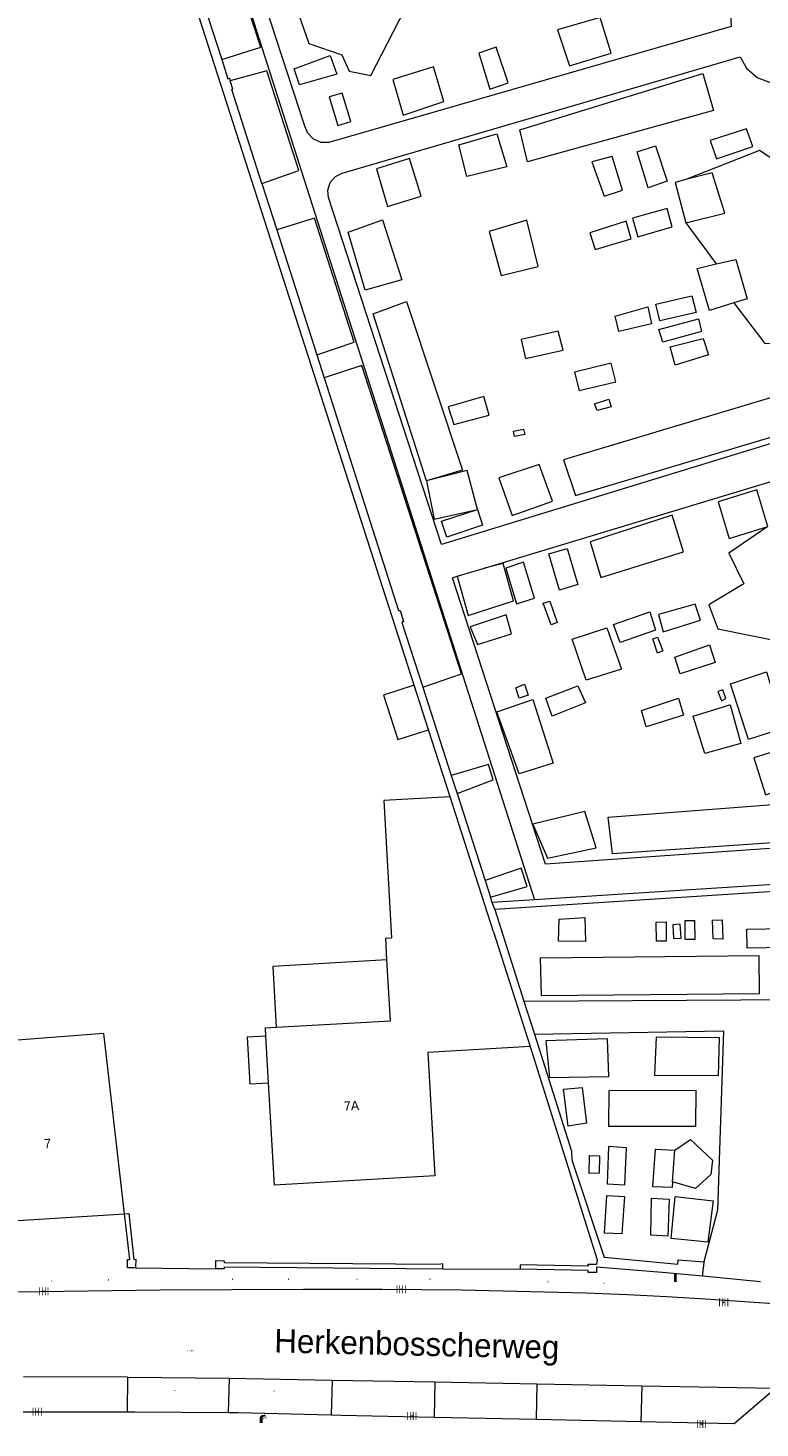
# Model space of a CAD drawing. Header units: metres. Extents: x 197457 to 198138, y 353986 to 354984.
# Tile 193 of 217: x 197776 to 197815, y 354797 to 354872. Entities that reach past the tile are written whole.
import ezdxf
from ezdxf.enums import TextEntityAlignment as Align

# ---------------------------------------------------------------- set-up
doc = ezdxf.new("R2010")
doc.units = ezdxf.units.M
doc.header["$MEASUREMENT"] = 0
for name, color, linetype, lineweight, true_color in [('afsluitpaal', 7, 'Continuous', 0, 0xde7233), ('kolk', 7, 'Continuous', 0, 0x104b6e), ('lichtmast', 7, 'Continuous', 0, 0x104b6e), ('verkeersbordpaal', 7, 'Continuous', 0, 0x104b6e)]:
    doc.layers.add(name, color=color, linetype=linetype, lineweight=lineweight, true_color=true_color)
for name, color, linetype, lineweight in [('bijgebouw', 1, 'Continuous', 13), ('Grens beheer openbare ruimte groenbeheer', 253, 'Continuous', 0), ('grens individueel parkeervak', 7, 'Continuous', 0), ('Grens maaiveld', 253, 'Continuous', 0), ('grens WOZ object', 7, 'Continuous', 0), ('hoofdgebouw', 1, 'Continuous', 0), ('Hoogtepunt', 7, 'Continuous', 0), ('huisnummerreeks BGT', 7, 'Continuous', 0), ('kant muur', 30, 'Continuous', 0), ('kant onverhard', 7, 'Continuous', 0), ('kant verharding', 7, 'Continuous', 0), ('muur breder dan 30cm', 30, 'Continuous', 0), ('openbare ruimte label tekst', 7, 'Continuous', 0), ('waterleidingput', 132, 'Continuous', 0)]:
    doc.layers.add(name, color=color, linetype=linetype, lineweight=lineweight)
doc.styles.add('Style-WORKING', font='WORKING.shx')

# ---------------------------------------------------------------- blocks, each defined once
blk = doc.blocks.new('kolk')
at = {"layer": 'kolk', "linetype": 'Continuous', "lineweight": 0, "true_color": 0xbd2877}
for points in [[(-0.49, -0.43), (-0.49, 0), (-0.49, 0.42), (-0.4, 0.42), (-0.4, 0), (-0.4, -0.43)], [(-0.19, -0.43), (-0.19, 0), (-0.19, 0.42), (-0.11, 0.42), (-0.11, 0), (-0.11, -0.43)], [(0.11, -0.43), (0.11, 0), (0.11, 0.42), (0.19, 0.42), (0.19, 0), (0.19, -0.43)], [(0.4, -0.43), (0.4, 0), (0.4, 0.42), (0.49, 0.42), (0.49, 0), (0.49, -0.43)]]:
    blk.add_hatch(color=232, dxfattribs=at).paths.add_polyline_path(points)
at = {"layer": 'kolk', "linetype": 'Continuous', "lineweight": 0, "true_color": 0x681648}
blk.add_hatch(color=219, dxfattribs=at).paths.add_polyline_path([(0.1, 0, 1), (-0.1, 0, 1)])
blk = doc.blocks.new('lichtmast')
at = {"layer": 'lichtmast', "linetype": 'Continuous', "lineweight": 0, "true_color": 0xbd2877}
for points in [[(0.15, 0.42, -0.344151), (0.3, 0.61), (0.43, 0.64, 0.960861), (0.4, 0.79), (0.1, 0.74, 0.366629), (-0.15, 0.45), (-0.15, -0.1), (0, -0.1, -0.414214), (-0.1, 0, -1), (0.1, 0, -0.414214), (0, -0.1), (0.15, -0.1)], [(0.35, 0.55, 1), (0.3, 0.56), (0.23, 0.32, 1), (0.28, 0.31)], [(0.42, 0.58, 1), (0.38, 0.57), (0.44, 0.33, 1), (0.48, 0.34)], [(0.49, 0.61, 1), (0.45, 0.58), (0.63, 0.4, 1), (0.66, 0.43)]]:
    blk.add_hatch(color=232, dxfattribs=at).paths.add_polyline_path(points)
at = {"layer": 'lichtmast', "linetype": 'Continuous', "lineweight": 0, "true_color": 0x681648}
blk.add_hatch(color=219, dxfattribs=at).paths.add_polyline_path([(-0.1, 0, 1), (0.1, 0, 1)])
blk = doc.blocks.new('afsluitpaal')
at = {"layer": 'afsluitpaal', "linetype": 'Continuous', "lineweight": 0, "true_color": 0xbd2877}
blk.add_hatch(color=232, dxfattribs=at).paths.add_polyline_path([(0.15, 0.65, 1), (-0.15, 0.65), (-0.15, 0.05), (-0.3, 0.05), (-0.3, -0.1), (0, -0.1, -0.414214), (-0.1, 0, -1), (0.1, 0, -0.414214), (0, -0.1), (0.3, -0.1), (0.3, 0.05), (0.15, 0.05)])
at = {"layer": 'afsluitpaal', "linetype": 'Continuous', "lineweight": 0, "true_color": 0x681648}
blk.add_hatch(color=219, dxfattribs=at).paths.add_polyline_path([(0.1, 0, 1), (-0.1, 0, 1)])
blk = doc.blocks.new('waterleidingput')
at = {"layer": 'waterleidingput', "linetype": 'Continuous', "lineweight": 0, "true_color": 0x248bcb}
h = blk.add_hatch(color=142, dxfattribs=at)
edge = h.paths.add_edge_path()
edge.add_spline(control_points=[(0.44, 0), (0.44, 0.04), (0.43, 0.09), (0.36, 0.2), (0.28, 0.26), (0.09, 0.32), (-0.02, 0.33), (-0.22, 0.29), (-0.31, 0.24), (-0.42, 0.12), (-0.44, 0.06), (-0.44, -0.06), (-0.42, -0.12), (-0.33, -0.22), (-0.28, -0.26), (-0.1, -0.33), (0.04, -0.33), (0.27, -0.27), (0.37, -0.2), (0.43, -0.08), (0.44, -0.04), (0.44, 0)], knot_values=[0, 0, 0, 0, 0.060484, 0.060484, 0.178041, 0.178041, 0.295599, 0.295599, 0.413157, 0.413157, 0.498623, 0.498623, 0.584089, 0.584089, 0.669555, 0.669555, 0.808438, 0.808438, 0.94732, 0.94732, 1, 1, 1, 1], degree=3, periodic=0)
edge = h.paths.add_edge_path(flags=16)
edge.add_ellipse((0, 0), major_axis=(0.392, 0), ratio=0.689655, start_angle=0, end_angle=360)
for points in [[(-0.05, -0.09, -0.141608), (-0.09, -0.05), (-0.1, -0.09), (-0.17, 0.18), (-0.22, 0.18), (-0.12, -0.17), (-0.07, -0.17)], [(0.03, 0.18), (-0.02, 0.18), (-0.05, 0.09, -0.269854), (0.05, 0.09)], [(0.23, 0.18), (0.18, 0.18), (0.1, -0.09), (0.09, -0.05, -0.141608), (0.05, -0.09), (0.08, -0.17), (0.13, -0.17)]]:
    blk.add_hatch(color=142, dxfattribs=at).paths.add_polyline_path(points)
at = {"layer": 'waterleidingput', "linetype": 'Continuous', "lineweight": 0, "true_color": 0x104b6e}
blk.add_hatch(color=156, dxfattribs=at).paths.add_polyline_path([(0.1, 0, 1), (-0.1, 0, 1)])
blk = doc.blocks.new('paal')
at = {"layer": 'verkeersbordpaal', "linetype": 'Continuous', "lineweight": 0, "true_color": 0xbd2877}
blk.add_hatch(color=232, dxfattribs=at).paths.add_polyline_path([(0.15, 0.8), (-0.15, 0.8), (-0.15, -0.1), (0, -0.1, -0.414214), (-0.1, 0, -1), (0.1, 0, -0.414214), (0, -0.1), (0.15, -0.1)])
at = {"layer": 'verkeersbordpaal', "linetype": 'Continuous', "lineweight": 0, "true_color": 0x681648}
blk.add_hatch(color=219, dxfattribs=at).paths.add_polyline_path([(-0.1, 0, 1), (0.1, 0, 1)])

msp = doc.modelspace()

# ---------------------------------------------------------------- linework, layer by layer
at = {"layer": 'bijgebouw', "linetype": 'Continuous', "lineweight": 13}
msp.add_line((197797.467, 354834.631), (197796.703, 354837.004), dxfattribs=at)
at = {"layer": 'bijgebouw', "linetype": 'Continuous', "lineweight": 13, "flags": 128}
msp.add_lwpolyline([(197796.703, 354837.004), (197795.056, 354836.473), (197795.82, 354834.099), (197797.467, 354834.631)], dxfattribs=at)
at = {"layer": 'Grens beheer openbare ruimte groenbeheer', "linetype": 'Continuous', "lineweight": 0, "flags": 128}
for points in [[(197800.076, 354846.402), (197799.526, 354848.484), (197797.353, 354847.923)], [(197797.353, 354847.923), (197797.77, 354845.879), (197800.076, 354846.402)], [(197799.003, 354842.831), (197799.587, 354840.731), (197802.01, 354841.518), (197801.464, 354843.517), (197800.461, 354843.271)], [(197803.039, 354829.586), (197803.827, 354827.769), (197806.431, 354828.314), (197805.825, 354830.253), (197803.039, 354829.586)]]:
    msp.add_lwpolyline(points, dxfattribs=at)
at = {"layer": 'grens individueel parkeervak', "linetype": 'Continuous', "lineweight": 0}
for p, q in [((197781.367, 354800.029), (197775.805, 354800.044)), ((197781.367, 354800.029), (197781.349, 354798.171)), ((197781.367, 354800.029), (197786.815, 354799.974)), ((197786.815, 354799.974), (197786.758, 354798.144)), ((197786.815, 354799.974), (197792.316, 354799.875)), ((197792.316, 354799.875), (197792.264, 354798.016)), ((197792.316, 354799.875), (197797.802, 354799.775)), ((197797.802, 354799.775), (197797.768, 354797.897)), ((197797.802, 354799.775), (197803.25, 354799.677)), ((197803.25, 354799.677), (197803.216, 354797.781)), ((197803.25, 354799.677), (197808.874, 354799.575)), ((197808.874, 354799.575), (197808.821, 354797.662)), ((197808.874, 354799.575), (197816.026, 354799.436)), ((197775.8, 354798.174), (197781.349, 354798.171)), ((197797.768, 354797.897), (197803.216, 354797.781)), ((197803.216, 354797.781), (197808.821, 354797.662))]:
    msp.add_line(p, q, dxfattribs=at)
at = {"layer": 'grens individueel parkeervak', "linetype": 'Continuous', "lineweight": 0, "flags": 128}
for points in [[(197808.821, 354797.662), (197813.799, 354797.556), (197816.026, 354799.436)], [(197781.349, 354798.171), (197781.767, 354798.171), (197786.758, 354798.144)], [(197786.758, 354798.144), (197787.285, 354798.141), (197792.264, 354798.016)], [(197792.264, 354798.016), (197792.801, 354798.003), (197797.768, 354797.897)]]:
    msp.add_lwpolyline(points, dxfattribs=at)
at = {"layer": 'Grens maaiveld', "linetype": 'Continuous', "lineweight": 0}
for p, q in [((197796.703, 354837.004), (197777.232, 354897.477)), ((197785.382, 354873.62), (197786.41, 354870.438)), ((197788.557, 354863.818), (197789.348, 354861.347)), ((197789.348, 354861.347), (197791.489, 354854.663)), ((197791.489, 354854.663), (197791.885, 354853.429)), ((197799.275, 354848.499), (197797.353, 354847.923)), ((197797.155, 354836.912), (197798.682, 354832.181)), ((197798.621, 354831.048), (197797.467, 354834.631)), ((197798.682, 354832.181), (197798.99, 354831.225)), ((197798.99, 354831.225), (197800.49, 354826.58)), ((197800.49, 354826.58), (197800.781, 354825.677)), ((197800.874, 354825.39), (197800.781, 354825.677)), ((197801.016, 354825.026), (197800.874, 354825.39)), ((197801.016, 354825.026), (197802.568, 354820.127)), ((197802.568, 354820.127), (197803.125, 354818.367)), ((197810.51, 354810.466), (197810.629, 354812.16)), ((197786.537, 354805.921), (197798.226, 354805.828)), ((197812.125, 354805.439), (197812.159, 354805.821)), ((197812.193, 354806.202), (197812.159, 354805.821))]:
    msp.add_line(p, q, dxfattribs=at)
at = {"layer": 'Grens maaiveld', "linetype": 'Continuous', "lineweight": 0, "flags": 128}
for points in [[(197786.41, 354870.438), (197788.5, 354871.106), (197787.466, 354874.256), (197785.382, 354873.62)], [(197807.224, 354870.791), (197806.64, 354872.699), (197804.37, 354872.035), (197805.012, 354870.109), (197807.224, 354870.791)], [(197801.086, 354871.106), (197800.149, 354870.793), (197800.74, 354868.869), (197801.72, 354869.206), (197801.086, 354871.106)], [(197786.41, 354870.438), (197786.741, 354869.412), (197786.825, 354869.444), (197786.868, 354869.308)], [(197792.572, 354869.665), (197790.575, 354869.092), (197790.274, 354869.949), (197792.206, 354870.665), (197792.572, 354869.665)], [(197795.561, 354869.38), (197796.108, 354867.466), (197798.289, 354868.2), (197797.734, 354870.048), (197795.561, 354869.38)], [(197788.557, 354863.818), (197790.539, 354864.518), (197788.828, 354869.848), (197786.868, 354869.308)], [(197788.557, 354863.818), (197786.95, 354868.835), (197787.01, 354868.856), (197786.868, 354869.308)], [(197802.754, 354864.986), (197802.35, 354866.691), (197812.128, 354869.706), (197812.706, 354867.728), (197802.754, 354864.986)], [(197792.161, 354868.448), (197792.618, 354866.912), (197793.306, 354867.14), (197792.854, 354868.651), (197792.161, 354868.448)], [(197799.523, 354864.195), (197799.078, 354865.881), (197801.11, 354866.479), (197801.657, 354864.716), (197799.523, 354864.195)], [(197812.519, 354866.124), (197812.859, 354865.145), (197814.81, 354865.794), (197814.474, 354866.738), (197812.519, 354866.124)], [(197810.226, 354863.949), (197809.202, 354863.596), (197808.62, 354865.514), (197809.595, 354865.838), (197810.226, 354863.949)], [(197795.272, 354862.592), (197797.078, 354863.134), (197796.456, 354865.163), (197794.68, 354864.596), (197795.272, 354862.592)], [(197807.276, 354865.263), (197806.2, 354864.973), (197806.859, 354863.137), (197807.841, 354863.463), (197807.276, 354865.263)], [(197811.231, 354864.028), (197810.653, 354863.875), (197811.222, 354861.718)], [(197811.222, 354861.718), (197813.307, 354862.232), (197812.633, 354864.398), (197811.231, 354864.028)], [(197791.489, 354854.663), (197793.485, 354855.339), (197791.377, 354861.976), (197789.348, 354861.347)], [(197796.046, 354858.67), (197794.073, 354858.118), (197793.164, 354861.221), (197794.998, 354861.876), (197796.046, 354858.67)], [(197803.331, 354859.388), (197802.723, 354861.854), (197800.716, 354861.262), (197801.343, 354858.908), (197803.331, 354859.388)], [(197808.303, 354860.865), (197808.026, 354861.803), (197806.084, 354861.189), (197806.374, 354860.301), (197808.303, 354860.865)], [(197808.38, 354861.96), (197808.653, 354860.968), (197810.486, 354861.509), (197810.221, 354862.476), (197808.38, 354861.96)], [(197813.784, 354857.437), (197812.495, 354857.028), (197811.823, 354859.284), (197812.848, 354859.522)], [(197812.848, 354859.522), (197813.889, 354859.764), (197814.501, 354857.664), (197813.784, 354857.437)], [(197797.353, 354847.923), (197794.498, 354856.85), (197796.295, 354857.509), (197799.275, 354848.499)], [(197809.622, 354857.367), (197811.551, 354857.817), (197811.784, 354856.925), (197809.826, 354856.475), (197809.622, 354857.367)], [(197809.381, 354856.326), (197807.645, 354855.918), (197807.444, 354856.733), (197809.183, 354857.228), (197809.381, 354856.326)], [(197812.054, 354855.903), (197809.988, 354855.332), (197809.785, 354856.023), (197811.894, 354856.593), (197812.054, 354855.903)], [(197804.658, 354854.915), (197804.394, 354855.933), (197802.417, 354855.486), (197802.66, 354854.464), (197804.658, 354854.915)], [(197812.429, 354854.671), (197810.655, 354854.113), (197810.392, 354855.098), (197812.154, 354855.53), (197812.429, 354854.671)], [(197797.155, 354836.912), (197799.223, 354837.613), (197793.904, 354854.093), (197791.885, 354853.429)], [(197807.484, 354853.218), (197807.233, 354854.213), (197805.273, 354853.735), (197805.521, 354852.753), (197807.484, 354853.218)], [(197791.885, 354853.429), (197795.866, 354840.999), (197795.956, 354841.007), (197796.128, 354840.408), (197796.041, 354840.362), (197797.155, 354836.912)], [(197800.416, 354852.437), (197798.515, 354851.879), (197798.813, 354850.932), (197800.71, 354851.448), (197800.416, 354852.437)], [(197804.682, 354849.057), (197805.321, 354847.139), (197817.616, 354850.816), (197817.003, 354852.747), (197804.682, 354849.057)], [(197807.105, 354852.298), (197807.238, 354851.888), (197806.474, 354851.692), (197806.349, 354852.04), (197807.105, 354852.298)], [(197802.011, 354850.587), (197802.541, 354850.691), (197802.614, 354850.405), (197802.056, 354850.294), (197802.011, 354850.587)], [(197801.22, 354848.084), (197801.936, 354846.086), (197804.094, 354846.837), (197803.374, 354848.8), (197801.22, 354848.084)], [(197815.615, 354845.486), (197815.016, 354847.447), (197812.961, 354846.803), (197813.549, 354844.844), (197815.615, 354845.486)], [(197798.441, 354844.926), (197798.159, 354845.77), (197800.076, 354846.402)], [(197800.076, 354846.402), (197800.352, 354845.565), (197798.441, 354844.926)], [(197811.097, 354844.132), (197810.491, 354846.104), (197806.11, 354844.67), (197806.686, 354842.757), (197811.097, 354844.132)], [(197805.45, 354842.382), (197804.475, 354842.088), (197803.895, 354844.022), (197804.873, 354844.31), (197805.45, 354842.382)], [(197802.545, 354843.588), (197801.601, 354843.269), (197802.17, 354841.364), (197803.141, 354841.653), (197802.545, 354843.588)], [(197803.598, 354841.387), (197803.954, 354841.505), (197804.344, 354840.356), (197804.032, 354840.229), (197803.598, 354841.387)], [(197807.715, 354839.292), (197807.356, 354840.245), (197809.294, 354840.934), (197809.601, 354839.959), (197807.715, 354839.292)], [(197812.008, 354840.48), (197811.729, 354841.334), (197809.756, 354840.786), (197810.016, 354839.859), (197812.008, 354840.48)], [(197801.61, 354840.769), (197799.699, 354840.13), (197800.08, 354839.191), (197801.902, 354839.76), (197801.61, 354840.769)], [(197805.889, 354837.284), (197805.149, 354839.466), (197807.003, 354840.069), (197807.79, 354837.861), (197805.889, 354837.284)], [(197809.451, 354839.485), (197809.717, 354839.58), (197809.986, 354838.838), (197809.702, 354838.716), (197809.451, 354839.485)], [(197812.794, 354838.219), (197810.925, 354837.617), (197810.637, 354838.512), (197812.48, 354839.165), (197812.794, 354838.219)], [(197816.446, 354834.707), (197814.581, 354834.107), (197813.619, 354837.091), (197815.529, 354837.716), (197816.446, 354834.707)], [(197802.79, 354836.476), (197802.313, 354836.317), (197802.133, 354836.876), (197802.598, 354837.056), (197802.79, 354836.476)], [(197805.852, 354836.06), (197804.068, 354835.351), (197803.733, 354836.313), (197805.442, 354836.976), (197805.852, 354836.06)], [(197813.126, 354836.178), (197813.364, 354836.302), (197813.205, 354836.761), (197812.941, 354836.665), (197813.126, 354836.178)], [(197804.123, 354832.848), (197802.309, 354832.266), (197801.125, 354835.578), (197803.052, 354836.247), (197804.123, 354832.848)], [(197810.826, 354836.315), (197811.105, 354835.402), (197809.098, 354834.789), (197808.856, 354835.662), (197810.826, 354836.315)], [(197812.241, 354833.358), (197811.607, 354835.36), (197813.571, 354835.96), (197813.589, 354835.958), (197814.164, 354833.887), (197812.241, 354833.358)], [(197815.49, 354831.149), (197817.733, 354831.88), (197817.162, 354833.846), (197814.858, 354833.135), (197815.49, 354831.149)], [(197798.99, 354831.225), (197800.927, 354831.953), (197800.666, 354832.764), (197798.682, 354832.181)], [(197807.303, 354827.989), (197807.071, 354829.956), (197826.06, 354831.415)], [(197826.06, 354831.415), (197826.214, 354829.298), (197807.303, 354827.989)], [(197800.781, 354825.677), (197802.735, 354826.258), (197802.426, 354827.237), (197800.49, 354826.58)], [(197804.456, 354824.511), (197805.82, 354824.601), (197805.864, 354823.316), (197804.409, 354823.336), (197804.456, 354824.511)], [(197809.637, 354824.348), (197810.172, 354824.369), (197810.18, 354823.332), (197809.647, 354823.332), (197809.637, 354824.348)], [(197811.18, 354824.431), (197811.694, 354824.435), (197811.71, 354823.42), (197811.194, 354823.413), (197811.18, 354824.431)], [(197812.679, 354823.447), (197812.657, 354824.456), (197813.17, 354824.47), (197813.199, 354823.446), (197812.679, 354823.447)], [(197810.57, 354823.472), (197810.976, 354823.483), (197810.925, 354824.232), (197810.535, 354824.211), (197810.57, 354823.472)], [(197814.481, 354823.971), (197816.534, 354824.004), (197816.545, 354822.991), (197814.51, 354822.948), (197814.481, 354823.971)], [(197815.164, 354820.536), (197815.136, 354822.548), (197803.437, 354822.414), (197803.492, 354820.432), (197815.164, 354820.536)], [(197802.902, 354817.698), (197806.481, 354806.31), (197806.455, 354806.059)], [(197803.125, 354818.367), (197805.108, 354812.106), (197805.123, 354811.653), (197806.857, 354806.44), (197810.788, 354806.07), (197810.819, 354806.307), (197812.193, 354806.202)], [(197803.937, 354816.041), (197807.113, 354816.097), (197807.03, 354818.11), (197803.743, 354818.013), (197803.937, 354816.041)], [(197809.64, 354818.201), (197809.556, 354816.172), (197812.974, 354816.154), (197813.016, 354818.165), (197809.64, 354818.201)], [(197805.682, 354815.513), (197805.916, 354813.599), (197804.939, 354813.445), (197804.685, 354815.421), (197805.682, 354815.513)], [(197811.752, 354815.374), (197811.734, 354813.423), (197807.112, 354813.422), (197807.124, 354815.346), (197811.752, 354815.374)], [(197806.057, 354810.922), (197806.08, 354811.868), (197806.606, 354811.855), (197806.584, 354810.931), (197806.057, 354810.922)], [(197807.011, 354810.355), (197807.957, 354810.306), (197808.058, 354812.287), (197807.094, 354812.351), (197807.011, 354810.355)], [(197810.51, 354810.466), (197810.489, 354810.163), (197809.46, 354810.208), (197809.596, 354812.22), (197810.629, 354812.16)], [(197807.007, 354809.731), (197807.938, 354809.678), (197807.8, 354807.699), (197806.867, 354807.725), (197807.007, 354809.731)], [(197810.333, 354809.541), (197810.264, 354807.568), (197809.352, 354807.624), (197809.393, 354809.599), (197810.333, 354809.541)], [(197812.393, 354807.241), (197810.44, 354807.435), (197810.649, 354809.693), (197812.678, 354809.454), (197812.393, 354807.241)], [(197798.226, 354805.828), (197798.223, 354806.087), (197798.003, 354806.05), (197786.54, 354806.141)], [(197806.455, 354806.059), (197805.992, 354806.057), (197805.994, 354805.957), (197802.37, 354806.04), (197802.364, 354805.796)], [(197806.445, 354805.928), (197806.444, 354805.62), (197806.002, 354805.625), (197805.999, 354805.737), (197802.364, 354805.796)], [(197806.445, 354805.928), (197809.95, 354805.644), (197812.125, 354805.439)]]:
    msp.add_lwpolyline(points, dxfattribs=at)
at = {"layer": 'grens WOZ object', "linetype": 'Continuous', "lineweight": 0}
msp.add_line((197788.912, 354815.758), (197788.768, 354818.254), dxfattribs=at)
at = {"layer": 'grens WOZ object', "linetype": 'Continuous', "lineweight": 0, "flags": 128}
for points in [[(197795.244, 354822.325), (197789.134, 354821.971), (197789.322, 354818.727)], [(197789.322, 354818.727), (197795.432, 354819.08), (197795.244, 354822.325)], [(197788.768, 354818.254), (197787.77, 354818.196), (197787.914, 354815.7), (197788.912, 354815.758)]]:
    msp.add_lwpolyline(points, dxfattribs=at)
at = {"layer": 'hoofdgebouw', "linetype": 'Continuous', "lineweight": 0}
for q in [(197798.621, 354831.048), (197802.902, 354817.698)]:
    msp.add_line((197800.947, 354823.826), q, dxfattribs=at)
at = {"layer": 'hoofdgebouw', "linetype": 'Continuous', "lineweight": 0, "flags": 128}
for points in [[(197798.621, 354831.048), (197795.071, 354830.844), (197795.495, 354823.511)], [(197795.244, 354822.325), (197795.177, 354823.493), (197795.495, 354823.511)], [(197781.211, 354808.764), (197780.106, 354818.391), (197772.698, 354817.822), (197773.06, 354813.116), (197772.9, 354813.11)], [(197788.768, 354818.254), (197788.743, 354818.693), (197789.322, 354818.727)], [(197802.902, 354817.698), (197797.431, 354817.382), (197797.812, 354810.783), (197789.228, 354810.287), (197788.912, 354815.758)], [(197773.269, 354808.147), (197773.495, 354808.162), (197773.493, 354808.282), (197781.211, 354808.764)]]:
    msp.add_lwpolyline(points, dxfattribs=at)
at = {"layer": 'kant muur', "linetype": 'Continuous', "lineweight": 0}
for p, q in [((197796.703, 354837.004), (197777.232, 354897.477)), ((197785.382, 354873.62), (197786.41, 354870.438)), ((197788.557, 354863.818), (197789.348, 354861.347)), ((197789.348, 354861.347), (197791.489, 354854.663)), ((197791.489, 354854.663), (197791.885, 354853.429)), ((197797.155, 354836.912), (197798.682, 354832.181)), ((197798.621, 354831.048), (197797.467, 354834.631)), ((197798.682, 354832.181), (197798.99, 354831.225)), ((197798.99, 354831.225), (197800.49, 354826.58)), ((197800.49, 354826.58), (197800.781, 354825.677)), ((197800.874, 354825.39), (197800.781, 354825.677)), ((197801.016, 354825.026), (197800.874, 354825.39)), ((197801.016, 354825.026), (197802.568, 354820.127)), ((197802.568, 354820.127), (197803.125, 354818.367)), ((197786.537, 354805.921), (197798.226, 354805.828)), ((197812.125, 354805.439), (197812.159, 354805.821)), ((197812.193, 354806.202), (197812.159, 354805.821))]:
    msp.add_line(p, q, dxfattribs=at)
at = {"layer": 'kant muur', "linetype": 'Continuous', "lineweight": 0, "flags": 128}
for points in [[(197786.41, 354870.438), (197786.741, 354869.412), (197786.825, 354869.444), (197786.868, 354869.308)], [(197788.557, 354863.818), (197786.95, 354868.835), (197787.01, 354868.856), (197786.868, 354869.308)], [(197791.885, 354853.429), (197795.866, 354840.999), (197795.956, 354841.007), (197796.128, 354840.408), (197796.041, 354840.362), (197797.155, 354836.912)], [(197802.902, 354817.698), (197806.481, 354806.31), (197806.455, 354806.059)], [(197803.125, 354818.367), (197805.108, 354812.106), (197805.123, 354811.653), (197806.857, 354806.44), (197810.788, 354806.07), (197810.819, 354806.307), (197812.193, 354806.202)], [(197798.226, 354805.828), (197798.223, 354806.087), (197798.003, 354806.05), (197786.54, 354806.141)], [(197806.455, 354806.059), (197805.992, 354806.057), (197805.994, 354805.957), (197802.37, 354806.04), (197802.364, 354805.796)], [(197806.445, 354805.928), (197806.444, 354805.62), (197806.002, 354805.625), (197805.999, 354805.737), (197802.364, 354805.796)], [(197806.445, 354805.928), (197809.95, 354805.644), (197812.125, 354805.439)]]:
    msp.add_lwpolyline(points, dxfattribs=at)
at = {"layer": 'kant onverhard', "linetype": 'Continuous', "lineweight": 0}
for p, q in [((197779.67, 354898.892), (197803.124, 354825.535)), ((197811.222, 354861.718), (197812.848, 354859.522)), ((197800.461, 354843.271), (197819.959, 354849.164)), ((197799.003, 354842.831), (197800.461, 354843.271))]:
    msp.add_line(p, q, dxfattribs=at)
at = {"layer": 'kant onverhard', "linetype": 'Continuous', "lineweight": 0, "flags": 128}
for points in [[(197786.909, 354878.943), (197786.875, 354879.337), (197787.004, 354879.746), (197787.284, 354880.07), (197787.637, 354880.248), (197809.606, 354886.846), (197810.041, 354886.928), (197810.509, 354886.842), (197810.909, 354886.587), (197811.172, 354886.23), (197814.752, 354874.62), (197814.208, 354874.195), (197813.804, 354873.591), (197813.612, 354872.891), (197813.646, 354872.201), (197792.144, 354866.018), (197791.732, 354866.018), (197791.32, 354866.188), (197791.01, 354866.507), (197790.858, 354866.89), (197786.909, 354878.943)], [(197790.535, 354872.826), (197791.066, 354871.306), (197792.827, 354870.687), (197793.224, 354869.822), (197794.388, 354869.596), (197797.115, 354874.896), (197795.047, 354877.764), (197794.177, 354877.509)], [(197819.979, 354851.205), (197798.161, 354844.527), (197792.119, 354863.07), (197792.085, 354863.464), (197792.213, 354863.873), (197792.493, 354864.197), (197792.846, 354864.375), (197814.126, 354870.595), (197814.474, 354869.982), (197815.033, 354869.488), (197815.726, 354869.21), (197816.43, 354869.174), (197821.115, 354853.981)], [(197816.145, 354864.946), (197815.165, 354865.589), (197811.231, 354864.028)], [(197813.784, 354857.437), (197815.447, 354855.262), (197818.291, 354855.393)], [(197815.615, 354845.486), (197813.518, 354844.062), (197814.323, 354842.431), (197812.453, 354841.296), (197812.939, 354840.026), (197816.56, 354839.291)], [(197803.729, 354827.439), (197798.74, 354842.751), (197799.003, 354842.831)], [(197828.73, 354829.276), (197828.759, 354829.183), (197803.729, 354827.439)], [(197802.568, 354820.127), (197817.069, 354820.205), (197816.851, 354825.914)], [(197803.125, 354818.367), (197813.229, 354818.531), (197812.916, 354808.951), (197812.193, 354806.202)], [(197810.629, 354812.16), (197811.478, 354812.732), (197812.643, 354811.636), (197812.555, 354810.853), (197811.746, 354810.121), (197810.51, 354810.466)]]:
    msp.add_lwpolyline(points, dxfattribs=at)
at = {"layer": 'kant verharding', "linetype": 'Continuous', "lineweight": 0}
for p, q in [((197781.807, 354805.868), (197786.095, 354805.819)), ((197798.226, 354805.828), (197802.364, 354805.796)), ((197812.125, 354805.439), (197815.215, 354805.148))]:
    msp.add_line(p, q, dxfattribs=at)
at = {"layer": 'kant verharding', "linetype": 'Continuous', "lineweight": 0, "flags": 128}
msp.add_lwpolyline([(197734.163, 354803.902), (197775.396, 354804.6), (197779.243, 354804.653), (197783.096, 354804.694), (197790.782, 354804.732), (197794.996, 354804.734), (197797.103, 354804.723), (197799.21, 354804.696), (197801.435, 354804.653), (197803.659, 354804.599), (197805.883, 354804.53), (197808.106, 354804.44), (197810.191, 354804.338), (197812.276, 354804.219), (197814.36, 354804.083), (197816.442, 354803.932)], dxfattribs=at)
at = {"layer": 'muur breder dan 30cm', "linetype": 'Continuous', "lineweight": 0}
msp.add_line((197803.124, 354825.535), (197800.874, 354825.39), dxfattribs=at)
at = {"layer": 'muur breder dan 30cm', "linetype": 'Continuous', "lineweight": 0, "flags": 128}
for points in [[(197816.851, 354825.914), (197816.245, 354825.864), (197816.237, 354826.005), (197801.016, 354825.026)], [(197816.851, 354825.914), (197816.816, 354826.535), (197816.202, 354826.502), (197816.212, 354826.376), (197803.124, 354825.535)], [(197781.211, 354808.764), (197781.438, 354808.779), (197781.711, 354806.327), (197781.816, 354806.332), (197781.807, 354805.868)], [(197781.807, 354805.868), (197781.369, 354805.873), (197781.368, 354806.315), (197781.491, 354806.317), (197781.211, 354808.764)], [(197786.095, 354805.819), (197786.103, 354806.271), (197786.541, 354806.254), (197786.54, 354806.141)], [(197786.537, 354805.921), (197786.536, 354805.823), (197786.095, 354805.819)]]:
    msp.add_lwpolyline(points, dxfattribs=at)

# ---------------------------------------------------------------- block references
at = {"layer": 'afsluitpaal', "linetype": 'Continuous', "lineweight": 0, "xscale": 0.1, "yscale": 0.1, "zscale": 0.1}
for p in [(197777.325, 354805.15), (197780.344, 354805.196), (197786.997, 354805.238), (197789.989, 354805.238), (197793.646, 354805.227), (197797.54, 354805.238), (197803.853, 354805.113), (197806.844, 354805.011)]:
    msp.add_blockref('afsluitpaal', p, dxfattribs=at)
at = {"layer": 'kolk', "linetype": 'Continuous', "lineweight": 0, "xscale": 0.5, "yscale": 0.5}
for p in [(197796.003, 354804.726), (197776.899, 354804.613), (197813.245, 354804.026), (197776.542, 354798.185), (197796.57, 354797.951), (197812.058, 354797.527)]:
    msp.add_blockref('kolk', p, dxfattribs=at)
at = {"layer": 'lichtmast', "linetype": 'Continuous', "lineweight": 0, "xscale": 0.5, "yscale": 0.5}
msp.add_blockref('lichtmast', (197788.517, 354797.632), dxfattribs=at)
at = {"layer": 'verkeersbordpaal', "linetype": 'Continuous', "lineweight": 0, "xscale": 0.5, "yscale": 0.5}
msp.add_blockref('paal', (197810.665, 354805.17), dxfattribs=at)
at = {"layer": 'waterleidingput', "linetype": 'Continuous', "lineweight": 0, "xscale": 0.1, "yscale": 0.1, "zscale": 0.1}
for p in [(197783.9, 354799.313), (197789.211, 354799.286)]:
    msp.add_blockref('waterleidingput', p, dxfattribs=at)

# ---------------------------------------------------------------- texts
at = {"layer": 'Hoogtepunt', "linetype": 'Continuous', "lineweight": 0, "style": 'Style-WORKING'}
msp.add_text('27.39', height=0.1, dxfattribs=at).set_placement((197784.563, 354801.39))
msp.add_text('27.39', height=0.1, dxfattribs=at).set_placement((197784.563, 354801.39))
at = {"layer": 'huisnummerreeks BGT', "linetype": 'Continuous', "lineweight": 0, "style": 'Style-WORKING'}
for s, rotation, p in [('7A', 3.3, (197793.347, 354814.532)), ('7', 3.6, (197777.099, 354812.515))]:
    msp.add_text(s, height=0.5, rotation=rotation, dxfattribs=at).set_placement(p, align=Align.MIDDLE_CENTER)
at = {"layer": 'openbare ruimte label tekst', "linetype": 'Continuous', "lineweight": 0, "style": 'Style-WORKING'}
msp.add_text('Herkenbosscherweg', height=1.25, rotation=358.7, dxfattribs=at).set_placement((197796.842, 354801.806), align=Align.MIDDLE_CENTER)

doc.saveas('drawing.dxf')
